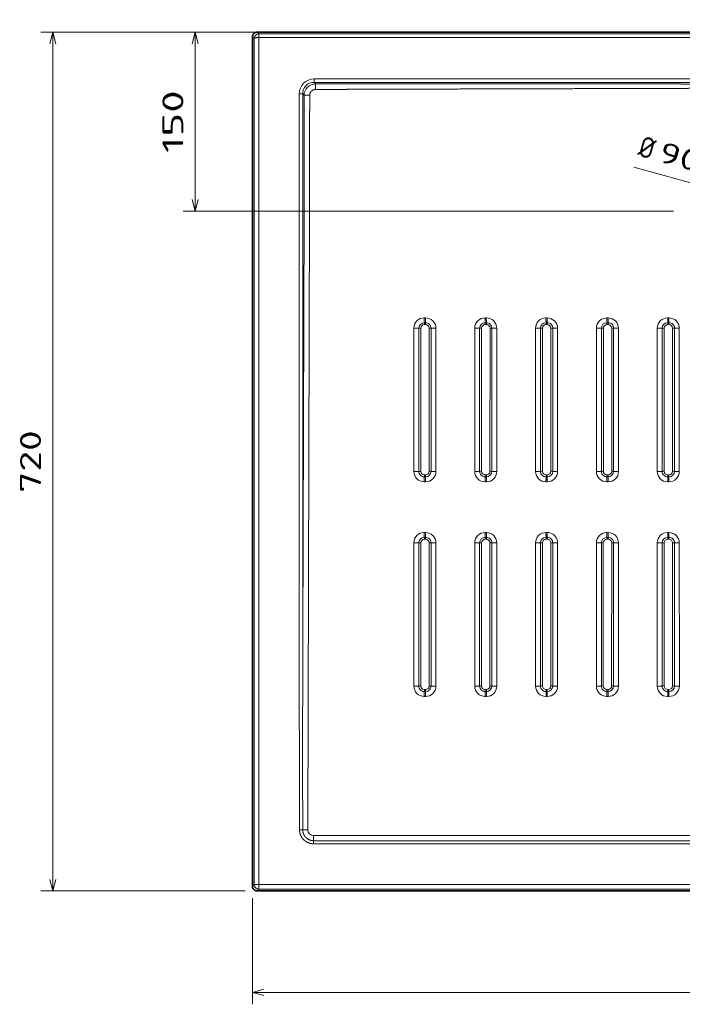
# Model space of a CAD drawing. Extents: x 63 to 282, y 22 to 273.
# Tile 1 of 6: x 63 to 174, y 22 to 188. Entities that reach past the tile are written whole.
import ezdxf
from ezdxf.enums import TextEntityAlignment as Align

# ---------------------------------------------------------------- set-up
doc = ezdxf.new("R2010")
doc.units = 0
doc.layers.get('0').update_dxf_attribs({"lineweight": 13})
doc.styles.get("Standard").update_dxf_attribs({"font": 'isocp.shx'})
doc.dimstyles.get("Standard").update_dxf_attribs({"dimtxt": 2.5, "dimasz": 2.5, "dimexe": 1.25, "dimexo": 0.625, "dimtad": 1, "dimcen": 2.5, "dimadec": 0, "dimazin": 0, "dimtfac": 1, "dimtmove": 0, "dimatfit": 0, "dimfxl": 0, "dimarcsym": 0})

# ---------------------------------------------------------------- blocks, each defined once
blk = doc.blocks.new('*D')
at = {"color": 7, "lineweight": 13}
for p, q in [((101.16, 237.08), (80.52, 237.08)), ((82.52, 216.31), (82.52, 237.08)), ((190.19, 228.08), (80.52, 228.08)), ((100.87, 185.43), (66.63, 185.43)), ((68.63, 41.41), (68.63, 185.43)), ((190.19, 185.43), (90.49, 185.43)), ((92.49, 155.41), (92.49, 185.43)), ((165.99, 162.8), (201.34, 152.97)), ((172.63, 155.41), (90.49, 155.41)), ((100.87, 41.41), (66.63, 41.41)), ((102.07, 24.39), (282.3, 24.39))]:
    blk.add_line(p, q, dxfattribs=at)
at = {"color": 7, "lineweight": 13, "ltscale": 0.445367}
for p, q in [((102.07, 40.2), (102.07, 22.39)), ((282.3, 40.2), (282.3, 22.39))]:
    blk.add_line(p, q, dxfattribs=at)
at = {"color": 7, "lineweight": 13}
for points in [[(83.04, 235.15), (82.52, 237.08), (82, 235.15)], [(82, 230.01), (82.52, 228.08), (83.04, 230.01)], [(69.15, 183.5), (68.63, 185.43), (68.11, 183.5)], [(93.01, 183.5), (92.49, 185.43), (91.98, 183.5)], [(91.98, 157.35), (92.49, 155.41), (93.01, 157.35)], [(185.04, 158.04), (183.04, 158.06), (184.76, 157.05)], [(199.34, 152.99), (201.34, 152.97), (199.62, 153.99)], [(68.11, 43.34), (68.63, 41.41), (69.15, 43.34)], [(104.01, 24.91), (102.07, 24.39), (104.01, 23.87)], [(280.37, 23.87), (282.3, 24.39), (280.37, 24.91)]]:
    blk.add_lwpolyline(points, dxfattribs=at)
for s, rotation, p, p2 in [('45', 90, (80.52, 216.31), (80.52, 223.08)), ('150', 90, (90.49, 165.17), (90.49, 175.68)), ('%%c', 344.4653, (166.52, 164.73), (168.99, 164.04)), ('90', 344.4653, (169.96, 163.77), (176.48, 161.96)), ('720', 90, (66.63, 108.17), (66.63, 118.67))]:
    blk.add_text(s, height=3.5, rotation=rotation, dxfattribs=at).set_placement(p, p2, align=Align.FIT)
blk.add_text('900', height=3.5, dxfattribs=at).set_placement((186.93, 26.39), (197.44, 26.39), align=Align.FIT)
blk = doc.blocks.new('BLOCK2')
at = {"color": 7, "lineweight": 35}
for p, q in [((0, 149.57), (-446.57, 149.57)), ((-450.57, 145.57), (-450.57, -566.57)), ((-446.57, -570.57), (0, -570.57))]:
    blk.add_line(p, q, dxfattribs=at)
at = {"color": 7, "lineweight": 13, "ltscale": 0.051984}
blk.add_line((-446.57, 149.57), (-445.1, 148.1), dxfattribs=at)
at = {"color": 7, "lineweight": 13, "ltscale": 0.050792}
for p, q in [((-450.57, 145.57), (-449.13, 144.14)), ((-449.13, -565.14), (-450.57, -566.57)), ((-445.14, -569.13), (-446.57, -570.57))]:
    blk.add_line(p, q, dxfattribs=at)
at = {"color": 7, "lineweight": 13}
for p, q in [((-449.13, -565.14), (-449.13, 144.14)), ((-445.14, -565.14), (-445.14, 145.1)), ((0, 148.1), (-445.1, 148.1)), ((445.1, 145.1), (-445.1, 145.1)), ((-398.74, 110.3), (0, 110.3)), ((-398.74, 107.4), (0, 107.4)), ((-411.3, -361.17), (-411.3, 97.74)), ((-408.4, -361.17), (-408.4, 97.74)), ((-408.4, -361.17), (-407.29, -0.13)), ((-404.08, -519.29), (-402.64, -0.19)), ((-315.26, -218.76), (-315.27, -98.75)), ((-311.12, -218.72), (-311.11, -98.72)), ((-309.44, -98.71), (-309.46, -218.71)), ((-302.44, -98.71), (-302.46, -218.71)), ((-300.83, -218.72), (-300.83, -98.72)), ((-296.78, -218.76), (-296.79, -98.77)), ((-264.26, -218.76), (-264.27, -98.76)), ((-260.12, -218.72), (-260.11, -98.72)), ((-258.44, -98.7), (-258.46, -218.7)), ((-251.44, -98.7), (-251.46, -218.7)), ((-249.83, -218.72), (-249.83, -98.72)), ((-245.78, -218.77), (-245.79, -98.77)), ((-213.26, -218.76), (-213.27, -98.76)), ((-209.12, -218.71), (-209.11, -98.71)), ((-207.44, -98.69), (-207.46, -218.69)), ((-200.44, -98.69), (-200.46, -218.69)), ((-198.84, -218.71), (-198.83, -98.71)), ((-194.78, -218.77), (-194.79, -98.77)), ((-162.27, -98.76), (-162.26, -217.31)), ((-158.11, -98.71), (-158.12, -217.25)), ((-156.44, -98.69), (-156.46, -217.23)), ((-149.44, -98.68), (-149.46, -202.86)), ((-147.83, -98.71), (-147.83, -202.88)), ((-143.79, -98.78), (-143.78, -202.95)), ((-111.27, -150.69), (-111.27, -98.77)), ((-107.11, -150.62), (-107.11, -98.7)), ((-105.44, -98.68), (-105.45, -150.6)), ((-98.44, -98.68), (-98.45, -136.23)), ((-96.83, -136.25), (-96.83, -98.71)), ((-92.78, -136.33), (-92.79, -98.78)), ((-98.45, -136.23), (-98.46, -218.68)), ((-96.84, -218.71), (-96.83, -136.25)), ((-92.78, -218.78), (-92.78, -136.33)), ((-111.26, -218.77), (-111.27, -150.69)), ((-107.12, -218.7), (-107.11, -150.62)), ((-105.45, -150.6), (-105.46, -218.68)), ((-315.25, -398.76), (-315.26, -278.76)), ((-311.13, -398.72), (-311.12, -278.72)), ((-309.46, -278.71), (-309.48, -398.71)), ((-302.47, -278.71), (-302.48, -398.71)), ((-300.85, -398.72), (-300.84, -278.72)), ((-296.76, -398.76), (-296.77, -278.76)), ((-264.26, -350.57), (-264.26, -278.76)), ((-260.13, -350.53), (-260.12, -278.72)), ((-258.47, -278.7), (-258.48, -350.51)), ((-251.47, -278.7), (-251.47, -336.13)), ((-249.84, -336.15), (-249.84, -278.72)), ((-245.77, -336.2), (-245.77, -278.77)), ((-200.47, -278.69), (-200.48, -398.69)), ((-198.85, -398.71), (-198.84, -278.71)), ((-194.76, -398.77), (-194.77, -278.77)), ((-162.25, -398.77), (-162.26, -278.77)), ((-158.13, -398.71), (-158.12, -278.71)), ((-156.47, -278.69), (-156.48, -398.69)), ((-149.47, -278.68), (-149.48, -398.68)), ((-147.85, -398.71), (-147.84, -278.71)), ((-143.76, -398.77), (-143.77, -278.78)), ((-111.25, -398.77), (-111.26, -278.77)), ((-107.13, -398.71), (-107.12, -278.71)), ((-105.47, -278.68), (-105.48, -398.68)), ((-98.47, -278.68), (-98.48, -398.68)), ((-96.85, -398.71), (-96.84, -278.71)), ((-92.76, -398.78), (-92.77, -278.78)), ((-213.25, -398.76), (-213.26, -283.94)), ((-209.13, -398.71), (-209.12, -283.89)), ((-207.47, -283.87), (-207.48, -398.69)), ((-251.47, -336.13), (-251.48, -398.7)), ((-249.85, -398.72), (-249.84, -336.15)), ((-245.76, -398.77), (-245.77, -336.2)), ((-264.25, -398.76), (-264.26, -350.57)), ((-260.13, -398.72), (-260.13, -350.53)), ((-258.48, -350.51), (-258.48, -398.7)), ((-445.14, -565.14), (445.14, -565.14)), ((-445.14, -569.13), (0, -569.13))]:
    blk.add_line(p, q, dxfattribs=at)
at = {"color": 7, "lineweight": 13, "ltscale": 0.003365}
blk.add_line((-445.1, 148.1), (-445.24, 148.1), dxfattribs=at)
at = {"color": 7, "lineweight": 13, "ltscale": 0.074951}
blk.add_line((-445.24, 148.1), (-445.14, 145.1), dxfattribs=at)
at = {"color": 7, "lineweight": 13, "ltscale": 0.000842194}
blk.add_line((-445.1, 145.1), (-445.14, 145.1), dxfattribs=at)
at = {"color": 7, "lineweight": 13, "ltscale": 0.074954}
blk.add_line((-445.1, 145.1), (-445.1, 148.1), dxfattribs=at)
at = {"color": 7, "lineweight": 13, "ltscale": 0.072444}
for p, q in [((-398.74, 107.4), (-398.74, 110.3)), ((-408.4, 97.74), (-411.3, 97.74))]:
    blk.add_line(p, q, dxfattribs=at)
at = {"color": 7, "lineweight": 13, "ltscale": 0.038368}
blk.add_line((-398.74, 107.4), (-397.66, 106.32), dxfattribs=at)
at = {"color": 7, "lineweight": 13, "ltscale": 0.03837}
blk.add_line((-408.4, 97.74), (-407.32, 96.66), dxfattribs=at)
at = {"color": 7, "lineweight": 13, "ltscale": 0.025}
for p, q in [((-306.53, -90.02), (-305.53, -90.02)), ((-255.54, -90.02), (-254.54, -90.02)), ((-204.54, -90.02), (-203.54, -90.02)), ((-152.54, -90.03), (-153.54, -90.03)), ((-102.54, -90.03), (-101.54, -90.03)), ((-306.47, -94.08), (-305.47, -94.08)), ((-305.44, -95.71), (-306.44, -95.71)), ((-255.47, -94.08), (-254.47, -94.08)), ((-254.44, -95.7), (-255.44, -95.7)), ((-204.47, -94.07), (-203.47, -94.07)), ((-203.44, -95.69), (-204.44, -95.69)), ((-152.47, -94.07), (-153.47, -94.07)), ((-152.44, -95.69), (-153.44, -95.69)), ((-102.47, -94.07), (-101.47, -94.07)), ((-101.44, -95.68), (-102.44, -95.68)), ((-306.46, -221.71), (-305.46, -221.71)), ((-255.46, -221.7), (-254.46, -221.7)), ((-204.46, -221.69), (-203.46, -221.69)), ((-153.46, -221.69), (-152.46, -221.69)), ((-102.46, -221.68), (-101.46, -221.68)), ((-305.52, -227.5), (-306.52, -227.5)), ((-305.48, -223.36), (-306.48, -223.36)), ((-254.52, -227.51), (-255.52, -227.51)), ((-254.48, -223.36), (-255.48, -223.36)), ((-203.52, -227.51), (-204.52, -227.51)), ((-203.48, -223.35), (-204.48, -223.35)), ((-153.52, -227.51), (-152.52, -227.51)), ((-153.48, -223.35), (-152.48, -223.35)), ((-101.51, -227.52), (-102.51, -227.52)), ((-101.48, -223.35), (-102.48, -223.35)), ((-306.52, -270.02), (-305.52, -270.02)), ((-255.52, -270.02), (-254.52, -270.02)), ((-204.52, -270.02), (-203.52, -270.02)), ((-153.52, -270.03), (-152.52, -270.03)), ((-102.52, -270.03), (-101.52, -270.03)), ((-306.48, -274.08), (-305.48, -274.08)), ((-255.48, -274.08), (-254.48, -274.08)), ((-254.47, -275.7), (-255.47, -275.7)), ((-204.48, -274.07), (-203.48, -274.07)), ((-203.47, -275.69), (-204.47, -275.69)), ((-153.48, -274.07), (-152.48, -274.07)), ((-152.47, -275.69), (-153.47, -275.69)), ((-102.48, -274.07), (-101.48, -274.07)), ((-101.47, -275.68), (-102.47, -275.68)), ((-306.49, -403.36), (-305.49, -403.36)), ((-255.49, -403.36), (-254.49, -403.36)), ((-204.49, -403.35), (-203.49, -403.35)), ((-203.48, -401.69), (-204.48, -401.69)), ((-153.49, -403.35), (-152.49, -403.35)), ((-152.48, -401.69), (-153.48, -401.69)), ((-102.49, -403.35), (-101.49, -403.35)), ((-101.48, -401.68), (-102.48, -401.68)), ((-306.51, -407.5), (-305.51, -407.5)), ((-255.51, -407.51), (-254.51, -407.51)), ((-204.5, -407.51), (-203.5, -407.51)), ((-153.5, -407.51), (-152.5, -407.51)), ((-102.5, -407.52), (-101.5, -407.52))]:
    blk.add_line(p, q, dxfattribs=at)
at = {"color": 7, "lineweight": 13, "ltscale": 0.395663}
blk.add_line((-149.46, -202.86), (-149.46, -218.68), dxfattribs=at)
at = {"color": 7, "lineweight": 13, "ltscale": 0.395662}
blk.add_line((-147.83, -202.88), (-147.84, -218.71), dxfattribs=at)
at = {"color": 7, "lineweight": 13, "ltscale": 0.395659}
blk.add_line((-143.78, -202.95), (-143.78, -218.78), dxfattribs=at)
at = {"color": 7, "lineweight": 13, "ltscale": 0.03639}
for p, q in [((-162.26, -217.31), (-162.26, -218.76)), ((-158.12, -217.25), (-158.12, -218.71)), ((-156.46, -217.23), (-156.46, -218.69))]:
    blk.add_line(p, q, dxfattribs=at)
at = {"color": 7, "lineweight": 13, "ltscale": 0.024999}
for p, q in [((-305.46, -275.71), (-306.46, -275.71)), ((-305.48, -401.71), (-306.48, -401.71)), ((-254.48, -401.7), (-255.48, -401.7))]:
    blk.add_line(p, q, dxfattribs=at)
at = {"color": 7, "lineweight": 13, "ltscale": 0.129378}
blk.add_line((-213.26, -283.94), (-213.26, -278.76), dxfattribs=at)
at = {"color": 7, "lineweight": 13, "ltscale": 0.129377}
for p, q in [((-209.12, -283.89), (-209.12, -278.71)), ((-207.47, -278.69), (-207.47, -283.87))]:
    blk.add_line(p, q, dxfattribs=at)
at = {"color": 7, "lineweight": 13, "ltscale": 0.065541}
blk.add_line((-411.05, -519.26), (-408.43, -519.25), dxfattribs=at)
at = {"color": 7, "lineweight": 13, "ltscale": 0.065326}
blk.add_line((-399.25, -531.04), (-399.25, -528.43), dxfattribs=at)
at = {"color": 7, "lineweight": 13, "ltscale": 0.099939}
for p, q in [((-449.13, -565.14), (-445.14, -565.14)), ((-445.14, -565.14), (-445.14, -569.13))]:
    blk.add_line(p, q, dxfattribs=at)
at = {"color": 7, "lineweight": 35}
for centre, start, end in [((-446.57, 145.57), 89.98423, 180.01576), ((-446.57, -566.57), 179.98424, 270.01577)]:
    blk.add_arc(centre, 4, start, end, dxfattribs=at)
at = {"color": 7, "lineweight": 13}
for centre, radius, start, end in [((-397.35, 96.35), 9.98, 91.79939, 178.20115), ((185.88, 101.87), 583.56, 179.56328, 180.03317), ((-402.87, -484.53), 581.21, 89.96636, 90.43816), ((-306.54, -98.75), 8.74, 89.99416, 180.018), ((-305.54, -98.77), 8.75, 0.0075, 89.98048), ((-255.54, -98.75), 8.73, 89.99143, 180.01776), ((-254.54, -98.77), 8.75, 0.01025, 89.98114), ((-204.54, -98.76), 8.73, 89.98865, 180.01672), ((-203.54, -98.78), 8.75, 0.01321, 89.98143), ((-153.54, -98.76), 8.73, 89.98583, 180.01587), ((-152.54, -98.78), 8.75, 0.0163, 89.9827), ((-102.54, -98.76), 8.73, 89.9826, 180.01452), ((-101.54, -98.78), 8.75, 0.0197, 89.98402), ((-314.71, 101.58), 200.33, 269.83993, 271.03117), ((-306.47, -98.72), 4.64, 90.01209, 179.9949), ((-309.64, -177.1), 78.39, 89.85281, 91.07052), ((-306.44, -98.71), 3, 90.01135, 179.9889), ((-349.22, -95.55), 42.78, 359.79098, 1.9692), ((-305.47, -98.72), 4.64, 359.98844, 90.00462), ((-348.22, -95.55), 42.78, 359.791, 1.9691), ((-305.44, -98.71), 3, 359.98842, 90.01113), ((-302.29, -168.17), 69.46, 88.78806, 90.1205), ((-255.47, -98.72), 4.64, 90.01103, 179.99451), ((-258.64, -164.12), 65.42, 89.82381, 91.28285), ((-255.44, -98.7), 3, 90.01158, 179.98884), ((-298.22, -95.55), 42.78, 359.79501, 1.96896), ((-254.47, -98.72), 4.64, 359.98988, 90.00504), ((-297.22, -95.55), 42.78, 359.79511, 1.96901), ((-254.44, -98.7), 3, 359.9884, 90.01129), ((-251.3, -156.92), 58.22, 88.55399, 90.14388), ((-204.47, -98.71), 4.64, 90.00982, 179.99335), ((-207.64, -154.63), 55.94, 89.79413, 91.50032), ((-204.44, -98.69), 3, 90.01177, 179.98822), ((-247.16, -95.54), 42.72, 359.79877, 1.97153), ((-203.47, -98.71), 4.64, 359.99112, 90.00572), ((-246.16, -95.54), 42.72, 359.7987, 1.97148), ((-203.44, -98.69), 3, 359.98814, 90.01148), ((-200.3, -148.65), 49.95, 88.31451, 90.16779), ((-153.47, -98.71), 4.64, 90.00828, 179.99279), ((-156.64, -147.45), 48.77, 89.76398, 91.72114), ((-153.44, -98.69), 3, 90.01184, 179.98825), ((-196, -95.54), 42.56, 359.80208, 1.97864), ((-152.47, -98.71), 4.64, 359.99273, 90.0066), ((-195, -95.54), 42.55, 359.80201, 1.9787), ((-152.44, -98.68), 3, 359.98809, 90.01176), ((-149.3, -142.35), 43.66, 88.07143, 90.192), ((-102.47, -98.71), 4.64, 90.00642, 179.99195), ((-105.64, -141.88), 43.21, 89.73361, 91.94285), ((-102.44, -98.68), 3, 90.01166, 179.98819), ((-144.69, -95.53), 42.25, 359.8052, 1.993), ((-101.47, -98.71), 4.64, 359.99495, 90.00725), ((-143.69, -95.53), 42.25, 359.80525, 1.99331), ((-101.44, -98.68), 3, 359.98848, 90.01172), ((-98.3, -137.44), 38.76, 87.8274, 90.2162), ((-314.73, -21.22), 197.53, 269.84404, 271.04745), ((-306.52, -218.75), 8.75, 180.0092, 269.98872), ((-309.65, -296), 77.29, 89.85684, 91.08703), ((-306.48, -218.72), 4.64, 179.98932, 270.00812), ((-306.46, -218.71), 3, 179.98843, 270.01048), ((-369.63, -221.9), 63.17, 358.6693, 0.17168), ((-305.52, -218.77), 8.74, 269.98959, 0.01186), ((-305.48, -218.72), 4.64, 270.01021, 359.99192), ((-368.66, -221.9), 63.2, 358.66996, 0.17164), ((-305.46, -218.71), 3, 270.01175, 359.98926), ((-302.3, -288.98), 70.28, 88.80173, 90.12463), ((-255.51, -218.76), 8.75, 180.01195, 269.98952), ((-258.65, -283.22), 64.52, 89.82888, 91.30232), ((-255.48, -218.72), 4.64, 179.99008, 270.00919), ((-255.46, -218.7), 3, 179.98804, 270.01099), ((-320.18, -221.89), 64.72, 358.7018, 0.17063), ((-254.51, -218.77), 8.74, 269.98717, 0.01075), ((-254.48, -218.72), 4.64, 270.00923, 359.99082), ((-319.21, -221.89), 64.75, 358.70239, 0.17062), ((-254.46, -218.7), 3, 270.01189, 359.98878), ((-251.3, -277.66), 58.96, 88.57135, 90.1486), ((-204.51, -218.76), 8.75, 180.01384, 269.99074), ((-207.65, -273.87), 55.18, 89.80028, 91.52283), ((-204.48, -218.71), 4.64, 179.99133, 270.01032), ((-204.46, -218.69), 3, 179.98806, 270.01139), ((-270.51, -221.89), 66.05, 358.72861, 0.17035), ((-203.51, -218.77), 8.74, 269.98531, 0.01172), ((-203.48, -218.71), 4.64, 270.00807, 359.98955), ((-269.54, -221.89), 66.08, 358.72903, 0.17033), ((-203.46, -218.69), 3, 270.01197, 359.98827), ((-200.31, -269.31), 50.62, 88.33589, 90.17331), ((-153.51, -218.76), 8.75, 180.01631, 269.99175), ((-156.65, -266.8), 48.11, 89.77117, 91.74664), ((-153.48, -218.71), 4.64, 179.99276, 270.01142), ((-153.46, -218.69), 3, 179.98814, 270.01166), ((-220.39, -221.89), 66.93, 358.74596, 0.17125), ((-152.51, -218.78), 8.74, 269.9824, 0.00842), ((-152.48, -218.71), 4.64, 270.00631, 359.98902), ((-219.4, -221.89), 66.95, 358.7462, 0.1713), ((-152.46, -218.68), 3, 270.01159, 359.98856), ((-149.31, -262.95), 44.27, 88.09721, 90.19868), ((-102.51, -218.77), 8.75, 180.0189, 269.99212), ((-105.65, -261.32), 42.64, 89.74183, 91.97104), ((-102.48, -218.71), 4.64, 179.99432, 270.0125), ((-102.46, -218.68), 3, 179.98821, 270.01181), ((-169.68, -221.88), 67.22, 358.75178, 0.17342), ((-101.51, -218.78), 8.73, 269.97996, 0.00652), ((-101.48, -218.71), 4.64, 270.00477, 359.98771), ((-168.68, -221.88), 67.22, 358.75211, 0.17382), ((-101.46, -218.68), 3, 270.01159, 359.98816), ((-98.31, -257.98), 39.31, 87.85689, 90.22365), ((-306.52, -278.75), 8.74, 89.98889, 180.00955), ((-305.52, -278.77), 8.75, 0.01225, 89.98935), ((-255.52, -278.76), 8.74, 89.98666, 180.00879), ((-254.52, -278.77), 8.75, 0.01488, 89.98965), ((-204.52, -278.76), 8.74, 89.98468, 180.00807), ((-203.52, -278.77), 8.75, 71.46473, 89.99407), ((-203.52, -278.77), 8.75, 0.01582, 71.46912), ((-153.52, -278.76), 8.74, 89.98167, 180.00671), ((-152.52, -278.78), 8.75, 0.01965, 89.99217), ((-102.52, -278.77), 8.74, 89.97921, 180.00541), ((-101.52, -278.78), 8.75, 0.02205, 89.99311), ((-314.73, -82.62), 196.13, 269.84607, 271.05567), ((-306.48, -278.72), 4.64, 90.00987, 179.99105), ((-309.65, -355.44), 76.74, 89.85882, 91.09539), ((-306.46, -278.71), 3, 90.01177, 179.98939), ((-378.34, -275.55), 71.87, 359.87556, 1.17171), ((-305.48, -278.72), 4.64, 359.99075, 90.00842), ((-377.37, -275.55), 71.91, 359.87565, 1.17113), ((-305.46, -278.71), 3, 359.98825, 90.01037), ((-302.31, -349.39), 70.68, 88.8085, 90.12673), ((-255.48, -278.72), 4.64, 90.00901, 179.98998), ((-258.65, -342.77), 64.07, 89.83137, 91.31217), ((-255.46, -278.7), 3, 90.01201, 179.9889), ((-329, -275.55), 73.53, 359.88069, 1.1452), ((-254.48, -278.72), 4.64, 359.99137, 90.00955), ((-328.03, -275.55), 73.56, 359.88055, 1.1445), ((-254.47, -278.7), 3, 359.98772, 90.0109), ((-251.31, -338.02), 59.32, 88.58035, 90.15139), ((-204.48, -278.71), 4.64, 90.00756, 179.9893), ((-207.65, -333.49), 54.8, 89.8033, 91.53423), ((-204.47, -278.69), 3, 90.01185, 179.98887), ((-279.24, -275.54), 74.78, 359.88499, 1.12601), ((-203.48, -278.71), 4.64, 359.99218, 90.01998), ((-278.26, -275.54), 74.8, 359.88498, 1.12566), ((-203.47, -278.69), 3, 359.98793, 90.01795), ((-200.31, -329.64), 50.95, 88.34697, 90.1766), ((-153.48, -278.71), 4.64, 90.00612, 179.98793), ((-156.66, -326.47), 47.79, 89.77472, 91.75953), ((-153.47, -278.69), 3, 90.01171, 179.98828), ((-228.68, -275.54), 75.22, 359.88795, 1.11929), ((-152.48, -278.71), 4.64, 359.9945, 90.01167), ((-227.68, -275.54), 75.21, 359.88787, 1.11918), ((-152.47, -278.68), 3, 359.98818, 90.01153), ((-149.31, -323.25), 44.57, 88.10993, 90.20208), ((-102.48, -278.71), 4.64, 90.00456, 179.98683), ((-105.66, -321.03), 42.36, 89.74585, 91.98531), ((-102.47, -278.68), 3, 90.01162, 179.98807), ((-177.05, -275.53), 74.58, 359.88956, 1.12888), ((-101.48, -278.71), 4.64, 359.99636, 90.01268), ((-176.03, -275.53), 74.56, 359.88929, 1.12892), ((-101.47, -278.68), 3, 359.98845, 90.01172), ((-98.31, -318.25), 39.58, 87.87149, 90.22745), ((47509.71, -365.19), 47921.01, 179.995201, 180.18421), ((76271.72, -453.76), 76680.18, 179.9308194, 180.0489338), ((-306.51, -398.75), 8.75, 180.01277, 269.99485), ((-309.66, -474.34), 75.63, 89.86275, 91.11226), ((-306.49, -398.72), 4.64, 179.99019, 270.01094), ((-306.48, -398.71), 3, 179.98781, 270.01023), ((72, -406.93), 378.5, 179.46062, 180.08743), ((-451.65, -401.9), 145.17, 359.42105, 0.07475), ((-305.5, -398.76), 8.74, 269.98694, 0.00546), ((73.69, -406.93), 379.2, 179.46165, 180.08733), ((-305.49, -398.72), 4.64, 270.00934, 359.98922), ((-450.91, -401.9), 145.43, 359.42206, 0.07464), ((-305.48, -398.71), 3, 270.01202, 359.98993), ((-302.32, -470.19), 71.48, 88.82188, 90.13103), ((-255.5, -398.76), 8.75, 180.0138, 269.99605), ((-258.66, -461.86), 63.16, 89.8363, 91.33208), ((-255.49, -398.72), 4.64, 179.99071, 270.01225), ((-255.48, -398.7), 3, 179.9875, 270.01076), ((159.26, -406.91), 414.77, 179.50987, 180.08286), ((-413.81, -401.89), 158.33, 359.46939, 0.06981), ((-254.5, -398.77), 8.74, 269.98542, 0.00401), ((160.97, -406.91), 415.47, 179.51083, 180.08287), ((-254.49, -398.72), 4.64, 270.00856, 359.98793), ((-413.07, -401.89), 158.59, 359.47024, 0.0697), ((-254.48, -398.7), 3, 270.01213, 359.98942), ((-251.32, -458.75), 60.05, 88.59748, 90.15647), ((-204.5, -398.76), 8.75, 180.01555, 269.9975), ((-207.66, -452.73), 54.03, 89.80926, 91.55724), ((-204.49, -398.71), 4.64, 179.99187, 270.01354), ((-204.48, -398.69), 3, 179.98771, 270.01115), ((243.75, -406.89), 448.25, 179.54832, 180.07944), ((-374.87, -401.89), 170.39, 359.50717, 0.06607), ((-203.5, -398.77), 8.74, 269.98408, 0.00283), ((245.3, -406.88), 448.8, 179.54931, 180.07979), ((-203.49, -398.71), 4.64, 270.00754, 359.98658), ((-374.07, -401.89), 170.59, 359.50775, 0.06601), ((-203.48, -398.69), 3, 270.0121, 359.98898), ((-200.32, -450.3), 51.61, 88.36816, 90.18268), ((-153.5, -398.76), 8.75, 180.01793, 269.9988), ((-156.66, -445.82), 47.13, 89.7817, 91.78556), ((-153.49, -398.71), 4.64, 179.99337, 270.01492), ((-153.49, -398.69), 3, 179.98808, 270.01161), ((315.21, -406.87), 468.72, 179.56925, 180.07807), ((-331.23, -401.89), 177.75, 359.52783, 0.06453), ((-152.5, -398.77), 8.74, 269.98211, 0.00142), ((316.41, -406.87), 468.91, 179.56984, 180.07847), ((-152.49, -398.71), 4.64, 270.00616, 359.98504), ((-330.31, -401.89), 177.82, 359.52804, 0.06452), ((-152.49, -398.68), 3, 270.01183, 359.98844), ((-149.32, -443.85), 45.16, 88.13502, 90.20904), ((-102.5, -398.77), 8.75, 180.01994, 270.00051), ((-105.66, -440.46), 41.78, 89.75379, 92.01408), ((-102.49, -398.71), 4.64, 179.99502, 270.01642), ((-102.49, -398.68), 3, 179.98849, 270.01203), ((366.04, -406.87), 468.54, 179.5694, 180.0793), ((-280.26, -401.88), 177.78, 359.52818, 0.06573), ((-101.5, -398.78), 8.74, 269.98013, 359.99963), ((366.81, -406.86), 468.32, 179.56957, 180.07973), ((-101.49, -398.7), 4.64, 270.00441, 359.98367), ((-279.19, -401.88), 177.7, 359.52799, 0.06578), ((-101.49, -398.68), 3, 270.01139, 359.98811), ((-98.32, -438.79), 40.12, 87.90023, 90.2352), ((578.75, -523.85), 978, 180.01636, 180.26804)]:
    blk.add_arc(centre, radius, start, end, dxfattribs=at)
for centre, major_axis, ratio, start_param, end_param in [((-445.14, 144.14), (3.65, 1.65), 0.987224, 1.176912, 2.712801), ((-397.84, 96.84), (9.83, -9.83), 0.935107, 2.389723, 3.893472), ((-397.84, 96.84), (7.85, -7.85), 0.901169, 2.389708, 3.893471), ((-92.64, -98.62), (5, 0), 0.032641, 3.720664, 4.683212), ((-92.67, -218.62), (5, 0), 0.032651, 3.729155, 4.691699), ((-92.69, -278.62), (5, 0), 0.032656, 3.733397, 4.695938), ((-92.72, -398.61), (5, 0), 0.032666, 3.741869, 4.704406), ((-398.9, -518.94), (-3.74, -3.85), 0.932149, 5.515941, 7.019824), ((-445.14, -565.14), (-2.83, 2.83), 0.998783, 0.786007, 2.355586)]:
    blk.add_ellipse(centre, major_axis=major_axis, ratio=ratio, start_param=start_param, end_param=end_param, dxfattribs=at)
for points, knots in [([(-449.13, 144.14), (-449.12, 144.25), (-449.04, 144.36), (-448.9, 144.46), (-448.41, 144.7), (-447.65, 144.89), (-447.13, 144.98), (-446.41, 145.05), (-445.66, 145.09), (-445.49, 145.1), (-445.31, 145.1), (-445.14, 145.1)], [0, 0, 0, 0, 0, 0, 3.341278, 3.341278, 3.341278, 8.375111, 8.375111, 8.375111, 9.887452, 9.887452, 9.887452, 9.887452, 9.887452, 9.887452]), ([(-397.68, 101.53), (-398.6, 101.53), (-399.52, 101.32), (-400.37, 100.89), (-401.56, 99.87), (-402.25, 98.5), (-402.44, 97.9), (-402.53, 97.29), (-402.53, 96.68)], [0, 0, 0, 0, 0, 0, 11.153807, 11.153807, 11.153807, 18.556543, 18.556543, 18.556543, 18.556543, 18.556543, 18.556543]), ([(0, 102.76), (-2.79, 102.78), (-5.57, 102.79), (-8.36, 102.79), (-12.1, 102.79), (-15.84, 102.79), (-16.66, 102.79), (-18.97, 102.78), (-21.28, 102.78), (-22.63, 102.78), (-25.34, 102.77), (-28.05, 102.76), (-29.4, 102.75), (-37.3, 102.72), (-45.19, 102.68), (-52.4, 102.63), (-60.3, 102.59), (-68.2, 102.55), (-69.34, 102.54), (-79.12, 102.49), (-88.95, 102.45), (-97.63, 102.42), (-108.36, 102.39), (-119.03, 102.36), (-120.57, 102.35), (-127.98, 102.33), (-135.43, 102.31), (-140.72, 102.3), (-151.25, 102.27), (-161.76, 102.24), (-167, 102.22), (-172.98, 102.21), (-178.96, 102.19), (-179.79, 102.19), (-201.66, 102.13), (-223.52, 102.06), (-244.52, 102), (-266.72, 101.94), (-288.93, 101.87), (-290.86, 101.87), (-301.62, 101.84), (-312.42, 101.81), (-322.18, 101.78), (-332.64, 101.75), (-343.06, 101.71), (-343.89, 101.71), (-345.54, 101.71), (-347.2, 101.7), (-348.02, 101.7), (-352.16, 101.69), (-356.29, 101.67), (-359.59, 101.66), (-365.04, 101.65), (-370.51, 101.63), (-373.26, 101.62), (-376.56, 101.61), (-379.86, 101.6), (-381, 101.59), (-382.7, 101.59), (-384.41, 101.58), (-384.98, 101.58), (-386.12, 101.58), (-387.26, 101.57), (-387.83, 101.57), (-390.11, 101.56), (-392.42, 101.55), (-394.21, 101.55), (-395.95, 101.54), (-397.68, 101.53)], [0, 0, 0, 0, 0, 0, 24.109695, 24.109695, 24.109695, 32.377977, 32.377977, 32.377977, 44.115895, 44.115895, 44.115895, 55.853813, 55.853813, 55.853813, 112.450703, 112.450703, 112.450703, 124.263469, 124.263469, 124.263469, 197.103148, 197.103148, 197.103148, 216.577681, 216.577681, 216.577681, 261.329751, 261.329751, 261.329751, 305.987181, 305.987181, 305.987181, 313.136833, 313.136833, 313.136833, 495.36054, 495.36054, 495.36054, 505.45895, 505.45895, 505.45895, 588.507401, 588.507401, 588.507401, 595.674303, 595.674303, 595.674303, 602.841205, 602.841205, 602.841205, 631.508805, 631.508805, 631.508805, 650.225676, 650.225676, 650.225676, 660.088579, 660.088579, 660.088579, 665.020031, 665.020031, 665.020031, 669.951483, 669.951483, 669.951483, 684.781239, 684.781239, 684.781239, 684.781239, 684.781239, 684.781239]), ([(0, 106.04), (-2.97, 106.03), (-5.94, 106.03), (-8.9, 106.03), (-12.86, 106.03), (-16.82, 106.03), (-17.81, 106.03), (-20.78, 106.03), (-23.74, 106.03), (-25.71, 106.03), (-29.67, 106.04), (-33.63, 106.04), (-35.61, 106.04), (-42.87, 106.05), (-50.13, 106.06), (-55.41, 106.06), (-62.48, 106.07), (-69.56, 106.08), (-71.18, 106.08), (-81.38, 106.09), (-91.64, 106.1), (-100.32, 106.11), (-110.92, 106.11), (-121.47, 106.12), (-123.91, 106.12), (-131.22, 106.13), (-138.59, 106.13), (-143.86, 106.14), (-153.47, 106.14), (-163.02, 106.15), (-167.34, 106.15), (-172.9, 106.15), (-178.45, 106.16), (-180.72, 106.16), (-202.77, 106.17), (-224.81, 106.19), (-245.53, 106.2), (-268.1, 106.22), (-290.67, 106.23), (-292.25, 106.24), (-302.83, 106.24), (-313.47, 106.25), (-322.55, 106.26), (-332.57, 106.26), (-342.56, 106.27), (-343.38, 106.27), (-345.72, 106.27), (-348.06, 106.28), (-349.2, 106.28), (-352.79, 106.28), (-356.38, 106.28), (-358.83, 106.28), (-363.89, 106.29), (-368.95, 106.29), (-370.84, 106.29), (-375.6, 106.3), (-380.35, 106.3), (-382.5, 106.3), (-385.21, 106.31), (-387.91, 106.31), (-388.38, 106.31), (-390.55, 106.31), (-392.75, 106.31), (-394.39, 106.32), (-396.03, 106.32), (-397.66, 106.32)], [0, 0, 0, 0, 0, 0, 25.71279, 25.71279, 25.71279, 34.28372, 34.28372, 34.28372, 51.425581, 51.425581, 51.425581, 68.567442, 68.567442, 68.567442, 114.289982, 114.289982, 114.289982, 129.830935, 129.830935, 129.830935, 202.454401, 202.454401, 202.454401, 221.199595, 221.199595, 221.199595, 265.671555, 265.671555, 265.671555, 302.657024, 302.657024, 302.657024, 313.739868, 313.739868, 313.739868, 493.576349, 493.576349, 493.576349, 509.222615, 509.222615, 509.222615, 585.18961, 585.18961, 585.18961, 595.673854, 595.673854, 595.673854, 605.476839, 605.476839, 605.476839, 626.811195, 626.811195, 626.811195, 649.380916, 649.380916, 649.380916, 667.993295, 667.993295, 667.993295, 672.806631, 672.806631, 672.806631, 686.765989, 686.765989, 686.765989, 686.765989, 686.765989, 686.765989]), ([(-407.32, 96.66), (-407.32, 93.78), (-407.31, 90.91), (-407.31, 88.03), (-407.31, 84.67), (-407.3, 81.32), (-407.3, 80.84), (-407.3, 79.88), (-407.3, 78.92), (-407.3, 78.44), (-407.3, 75.07), (-407.3, 71.66), (-407.29, 68.6), (-407.29, 64.64), (-407.29, 60.73), (-407.29, 59.76), (-407.29, 58.3), (-407.29, 56.84), (-407.29, 56.36), (-407.28, 54.44), (-407.28, 52.51), (-407.28, 51.07), (-407.28, 48.88), (-407.28, 46.68), (-407.28, 44.89), (-407.28, 43.5), (-407.28, 42.11), (-407.28, 41.47), (-407.28, 40.63), (-407.28, 39.78), (-407.28, 39.55), (-407.28, 38.77), (-407.28, 37.99), (-407.28, 37.39), (-407.28, 36.36), (-407.28, 35.32), (-407.28, 34.88), (-407.28, 34.12), (-407.27, 33.38), (-407.27, 33.06), (-407.27, 32.43), (-407.27, 31.81), (-407.27, 31.5), (-407.27, 29.72), (-407.27, 27.93), (-407.27, 26.44), (-407.27, 23.38), (-407.27, 20.33), (-407.27, 18.78), (-407.27, 16.54), (-407.27, 14.32), (-407.27, 12.83), (-407.27, 11.99), (-407.27, 11.16), (-407.27, 11.01), (-407.27, 10.44), (-407.27, 9.88), (-407.28, 9.48), (-407.28, 8.82), (-407.28, 8.14), (-407.28, 7.86), (-407.28, 7.46), (-407.28, 7.06), (-407.28, 6.94), (-407.28, 5.45), (-407.28, 3.96), (-407.28, 2.6), (-407.29, 1.23), (-407.29, -0.13)], [0, 0, 0, 0, 0, 0, 24.891723, 24.891723, 24.891723, 29.04037, 29.04037, 29.04037, 33.189017, 33.189017, 33.189017, 58.12937, 58.12937, 58.12937, 66.501879, 66.501879, 66.501879, 70.688134, 70.688134, 70.688134, 83.169729, 83.169729, 83.169729, 89.660448, 89.660448, 89.660448, 95.192005, 95.192005, 95.192005, 97.003141, 97.003141, 97.003141, 101.922374, 101.922374, 101.922374, 105.465111, 105.465111, 105.465111, 108.122285, 108.122285, 108.122285, 110.779459, 110.779459, 110.779459, 123.570479, 123.570479, 123.570479, 136.852762, 136.852762, 136.852762, 142.849506, 142.849506, 142.849506, 144.078924, 144.078924, 144.078924, 147.783613, 147.783613, 147.783613, 150.247136, 150.247136, 150.247136, 151.30435, 151.30435, 151.30435, 163.138866, 163.138866, 163.138866, 163.138866, 163.138866, 163.138866]), ([(-402.53, 96.68), (-402.54, 93.8), (-402.55, 90.92), (-402.57, 88.05), (-402.58, 84.69), (-402.59, 81.33), (-402.59, 80.86), (-402.59, 79.9), (-402.6, 78.94), (-402.6, 78.46), (-402.61, 75.08), (-402.62, 71.67), (-402.63, 68.61), (-402.64, 64.65), (-402.65, 60.75), (-402.65, 59.77), (-402.65, 58.31), (-402.66, 56.86), (-402.66, 56.37), (-402.66, 54.45), (-402.67, 52.52), (-402.67, 51.08), (-402.68, 48.77), (-402.68, 46.46), (-402.68, 45.13), (-402.69, 43.63), (-402.69, 42.12), (-402.69, 41.48), (-402.69, 40.63), (-402.69, 39.78), (-402.69, 39.56), (-402.69, 38.78), (-402.69, 37.99), (-402.69, 37.4), (-402.7, 36.37), (-402.7, 35.33), (-402.7, 34.89), (-402.7, 34.13), (-402.7, 33.38), (-402.7, 33.06), (-402.7, 32.43), (-402.7, 31.82), (-402.7, 31.51), (-402.7, 28.21), (-402.7, 24.9), (-402.71, 21.7), (-402.71, 17.96), (-402.7, 14.22), (-402.7, 12.91), (-402.7, 12.03), (-402.69, 11.15), (-402.69, 11.01), (-402.69, 10.44), (-402.69, 9.87), (-402.69, 9.47), (-402.69, 8.8), (-402.69, 8.12), (-402.69, 7.84), (-402.68, 7.44), (-402.68, 7.03), (-402.68, 6.91), (-402.68, 5.42), (-402.67, 3.93), (-402.66, 2.56), (-402.65, 1.19), (-402.64, -0.19)], [0, 0, 0, 0, 0, 0, 24.893496, 24.893496, 24.893496, 29.042414, 29.042414, 29.042414, 33.191332, 33.191332, 33.191332, 58.134233, 58.134233, 58.134233, 66.507364, 66.507364, 66.507364, 70.693931, 70.693931, 70.693931, 83.176485, 83.176485, 83.176485, 90.668296, 90.668296, 90.668296, 96.200398, 96.200398, 96.200398, 98.019328, 98.019328, 98.019328, 102.939187, 102.939187, 102.939187, 106.482306, 106.482306, 106.482306, 109.139767, 109.139767, 109.139767, 111.797229, 111.797229, 111.797229, 137.70715, 137.70715, 137.70715, 144.09203, 144.09203, 144.09203, 145.322018, 145.322018, 145.322018, 149.028565, 149.028565, 149.028565, 151.513775, 151.513775, 151.513775, 152.563688, 152.563688, 152.563688, 164.413007, 164.413007, 164.413007, 164.413007, 164.413007, 164.413007]), ([(-411.05, -519.26), (-411.05, -520.53), (-410.88, -521.82), (-410.53, -523.08), (-409.51, -525.45), (-407.88, -527.47), (-406.95, -528.35), (-405.11, -529.65), (-403.04, -530.48), (-402.12, -530.75), (-400.99, -530.96), (-399.85, -531.03), (-399.65, -531.04), (-399.45, -531.04), (-399.25, -531.04)], [10.064556, 10.064556, 10.064556, 10.064556, 10.064556, 10.064556, 18.817763, 18.817763, 18.817763, 27.34772, 27.34772, 27.34772, 33.80716, 33.80716, 33.80716, 35.166842, 35.166842, 35.166842, 35.166842, 35.166842, 35.166842]), ([(-408.43, -519.25), (-408.43, -520.4), (-408.25, -521.56), (-407.9, -522.68), (-406.97, -524.51), (-405.58, -526.02), (-404.91, -526.58), (-403.45, -527.54), (-401.81, -528.13), (-400.97, -528.33), (-400.11, -528.43), (-399.25, -528.43)], [0, 0, 0, 0, 0, 0, 11.605793, 11.605793, 11.605793, 20.321532, 20.321532, 20.321532, 28.960527, 28.960527, 28.960527, 28.960527, 28.960527, 28.960527]), ([(-404.08, -519.29), (-404.88, -519.29), (-405.69, -519.28), (-406.44, -519.28), (-407.35, -519.27), (-408.1, -519.25), (-408.22, -519.25), (-408.33, -519.25), (-408.43, -519.25)], [0, 0, 0, 0, 0, 0, 5.063076, 5.063076, 5.063076, 6.01828, 6.01828, 6.01828, 6.01828, 6.01828, 6.01828]), ([(0, -524.25), (-4.45, -524.25), (-8.91, -524.24), (-13.37, -524.24), (-19.21, -524.24), (-25.09, -524.24), (-26.2, -524.24), (-70.4, -524.22), (-114.6, -524.2), (-157.48, -524.16), (-208.49, -524.13), (-259.5, -524.12), (-266.97, -524.12), (-291.08, -524.11), (-315.19, -524.11), (-331.16, -524.11), (-354.63, -524.11), (-378.12, -524.12), (-384.25, -524.12), (-391.75, -524.13), (-399.26, -524.13)], [0, 0, 0, 0, 0, 0, 39.49341, 39.49341, 39.49341, 50.959405, 50.959405, 50.959405, 422.100936, 422.100936, 422.100936, 492.483552, 492.483552, 492.483552, 630.892275, 630.892275, 630.892275, 695.839153, 695.839153, 695.839153, 695.839153, 695.839153, 695.839153]), ([(-399.25, -528.43), (-391.01, -528.43), (-382.77, -528.43), (-376.12, -528.43), (-349.4, -528.44), (-322.7, -528.44), (-304.24, -528.44), (-283.08, -528.44), (-261.91, -528.44), (-259.46, -528.44), (-251.48, -528.44), (-243.45, -528.44), (-238.12, -528.44), (-230.08, -528.44), (-222.07, -528.44), (-219.69, -528.44), (-181.51, -528.44), (-143.35, -528.44), (-108.04, -528.44), (-72.48, -528.43), (-36.93, -528.43), (-36.77, -528.43), (-36.4, -528.43), (-36.02, -528.43), (-35.7, -528.43), (-34.88, -528.43), (-33.95, -528.43), (-33.38, -528.43), (-32.13, -528.43), (-30.86, -528.43), (-30.17, -528.43), (-29.01, -528.43), (-27.98, -528.43), (-27.56, -528.43), (-27.1, -528.43), (-26.66, -528.43), (-26.57, -528.43), (-24.09, -528.43), (-21.62, -528.43), (-19.4, -528.43), (-14.06, -528.43), (-8.76, -528.43), (-5.84, -528.43), (-2.92, -528.43), (0, -528.43)], [0, 0, 0, 0, 0, 0, 82.370118, 82.370118, 82.370118, 267.109621, 267.109621, 267.109621, 293.984237, 293.984237, 293.984237, 346.827072, 346.827072, 346.827072, 373.903983, 373.903983, 373.903983, 728.426695, 728.426695, 728.426695, 729.311111, 729.311111, 729.311111, 732.120534, 732.120534, 732.120534, 735.917952, 735.917952, 735.917952, 740.352013, 740.352013, 740.352013, 743.74039, 743.74039, 743.74039, 744.671261, 744.671261, 744.671261, 768.508671, 768.508671, 768.508671, 798.345107, 798.345107, 798.345107, 798.345107, 798.345107, 798.345107]), ([(-399.25, -531.04), (-394.72, -531.05), (-390.18, -531.05), (-385.65, -531.05), (-358.46, -531.07), (-331.29, -531.09), (-308.66, -531.1), (-276.99, -531.1), (-245.31, -531.1), (-236.07, -531.1), (-190.74, -531.1), (-145.4, -531.09), (-109.31, -531.08), (-71.71, -531.07), (-34.12, -531.06), (-29.19, -531.06), (-25.89, -531.06), (-22.59, -531.06), (-20.58, -531.06), (-15.21, -531.06), (-9.89, -531.06), (-6.58, -531.06), (-3.29, -531.06), (0, -531.06)], [40.717034, 40.717034, 40.717034, 40.717034, 40.717034, 40.717034, 79.955417, 79.955417, 79.955417, 276.089442, 276.089442, 276.089442, 354.185907, 354.185907, 354.185907, 668.472054, 668.472054, 668.472054, 679.619337, 679.619337, 679.619337, 697.058651, 697.058651, 697.058651, 726.404265, 726.404265, 726.404265, 726.404265, 726.404265, 726.404265])]:
    blk.add_open_spline(points, degree=5, knots=knots, dxfattribs=at)
for points in [[(-306.53, -90.02), (-306.53, -90.91), (-306.53, -91.8), (-306.51, -92.67), (-306.49, -93.47), (-306.47, -94.08)], [(-305.53, -90.02), (-305.53, -90.91), (-305.53, -91.8), (-305.51, -92.67), (-305.49, -93.47), (-305.47, -94.08)], [(-255.54, -90.02), (-255.53, -90.91), (-255.53, -91.81), (-255.51, -92.67), (-255.49, -93.47), (-255.47, -94.08)], [(-254.54, -90.02), (-254.53, -90.91), (-254.53, -91.81), (-254.51, -92.67), (-254.49, -93.47), (-254.47, -94.08)], [(-204.54, -90.02), (-204.53, -90.92), (-204.53, -91.81), (-204.52, -92.67), (-204.5, -93.47), (-204.47, -94.07)], [(-203.54, -90.02), (-203.53, -90.92), (-203.53, -91.81), (-203.52, -92.67), (-203.49, -93.47), (-203.47, -94.07)], [(-153.47, -94.07), (-153.5, -93.47), (-153.52, -92.67), (-153.53, -91.81), (-153.54, -90.92), (-153.54, -90.03)], [(-152.47, -94.07), (-152.5, -93.47), (-152.52, -92.67), (-152.53, -91.81), (-152.54, -90.92), (-152.54, -90.03)], [(-102.54, -90.03), (-102.54, -90.92), (-102.53, -91.81), (-102.52, -92.67), (-102.5, -93.47), (-102.47, -94.07)], [(-101.54, -90.03), (-101.54, -90.92), (-101.53, -91.81), (-101.52, -92.67), (-101.5, -93.47), (-101.47, -94.07)], [(-296.79, -98.77), (-297.68, -98.76), (-298.57, -98.76), (-299.43, -98.75), (-300.23, -98.74), (-300.83, -98.72)], [(-264.27, -98.76), (-263.37, -98.76), (-262.46, -98.76), (-261.58, -98.75), (-260.76, -98.74), (-260.11, -98.72)], [(-245.79, -98.77), (-246.68, -98.77), (-247.57, -98.76), (-248.43, -98.75), (-249.23, -98.74), (-249.83, -98.72)], [(-213.27, -98.76), (-212.37, -98.76), (-211.46, -98.76), (-210.58, -98.75), (-209.76, -98.73), (-209.11, -98.71)], [(-194.79, -98.77), (-195.68, -98.77), (-196.57, -98.77), (-197.43, -98.76), (-198.23, -98.74), (-198.83, -98.71)], [(-158.11, -98.71), (-158.76, -98.73), (-159.58, -98.75), (-160.46, -98.76), (-161.37, -98.76), (-162.27, -98.76)], [(-147.83, -98.71), (-147.23, -98.74), (-146.43, -98.76), (-145.57, -98.77), (-144.68, -98.78), (-143.79, -98.78)], [(-111.27, -98.77), (-110.37, -98.77), (-109.46, -98.76), (-108.58, -98.75), (-107.76, -98.73), (-107.11, -98.7)], [(-296.78, -218.76), (-297.67, -218.76), (-298.56, -218.76), (-299.43, -218.75), (-300.23, -218.74), (-300.83, -218.72)], [(-264.26, -218.76), (-263.36, -218.76), (-262.46, -218.76), (-261.58, -218.75), (-260.76, -218.74), (-260.12, -218.72)], [(-245.78, -218.77), (-246.67, -218.77), (-247.56, -218.76), (-248.43, -218.75), (-249.23, -218.74), (-249.83, -218.72)], [(-213.26, -218.76), (-212.36, -218.76), (-211.46, -218.76), (-210.58, -218.75), (-209.76, -218.73), (-209.12, -218.71)], [(-194.78, -218.77), (-195.67, -218.77), (-196.56, -218.77), (-197.43, -218.75), (-198.23, -218.74), (-198.84, -218.71)], [(-158.12, -218.71), (-158.76, -218.73), (-159.58, -218.75), (-160.46, -218.76), (-161.36, -218.77), (-162.26, -218.76)], [(-147.84, -218.71), (-147.23, -218.74), (-146.43, -218.76), (-145.56, -218.77), (-144.67, -218.78), (-143.78, -218.78)], [(-111.26, -218.77), (-110.36, -218.77), (-109.46, -218.76), (-108.58, -218.75), (-107.76, -218.73), (-107.12, -218.7)], [(-306.52, -227.5), (-306.52, -226.6), (-306.51, -225.7), (-306.51, -224.82), (-306.49, -224), (-306.48, -223.36)], [(-305.52, -227.5), (-305.52, -226.6), (-305.51, -225.7), (-305.51, -224.82), (-305.49, -224), (-305.48, -223.36)], [(-255.52, -227.51), (-255.52, -226.6), (-255.51, -225.7), (-255.51, -224.82), (-255.49, -224), (-255.48, -223.36)], [(-254.52, -227.51), (-254.52, -226.6), (-254.51, -225.7), (-254.51, -224.82), (-254.49, -224), (-254.48, -223.36)], [(-204.52, -227.51), (-204.52, -226.61), (-204.51, -225.7), (-204.51, -224.82), (-204.49, -224), (-204.48, -223.35)], [(-203.52, -227.51), (-203.52, -226.61), (-203.51, -225.7), (-203.51, -224.82), (-203.49, -224), (-203.48, -223.35)], [(-153.48, -223.35), (-153.49, -224), (-153.51, -224.82), (-153.51, -225.7), (-153.52, -226.61), (-153.52, -227.51)], [(-152.48, -223.35), (-152.49, -224), (-152.51, -224.82), (-152.51, -225.7), (-152.52, -226.61), (-152.52, -227.51)], [(-102.51, -227.52), (-102.52, -226.61), (-102.51, -225.7), (-102.51, -224.83), (-102.49, -224), (-102.48, -223.35)], [(-101.51, -227.52), (-101.52, -226.61), (-101.51, -225.7), (-101.5, -224.83), (-101.49, -224), (-101.48, -223.35)], [(-306.52, -270.02), (-306.52, -270.91), (-306.52, -271.8), (-306.51, -272.67), (-306.5, -273.47), (-306.48, -274.08)], [(-305.52, -270.02), (-305.52, -270.91), (-305.52, -271.8), (-305.51, -272.67), (-305.5, -273.47), (-305.48, -274.08)], [(-255.52, -270.02), (-255.52, -270.91), (-255.52, -271.81), (-255.51, -272.67), (-255.5, -273.47), (-255.48, -274.08)], [(-254.52, -270.02), (-254.52, -270.91), (-254.52, -271.81), (-254.51, -272.67), (-254.5, -273.47), (-254.48, -274.08)], [(-204.52, -270.02), (-204.52, -270.92), (-204.52, -271.81), (-204.51, -272.67), (-204.5, -273.47), (-204.48, -274.07)], [(-203.52, -270.02), (-203.52, -270.92), (-203.52, -271.81), (-203.51, -272.67), (-203.5, -273.47), (-203.48, -274.07)], [(-153.52, -270.03), (-153.52, -270.92), (-153.52, -271.81), (-153.51, -272.67), (-153.5, -273.47), (-153.48, -274.07)], [(-152.52, -270.03), (-152.52, -270.92), (-152.52, -271.81), (-152.51, -272.67), (-152.5, -273.47), (-152.48, -274.07)], [(-102.52, -270.03), (-102.52, -270.92), (-102.52, -271.81), (-102.51, -272.67), (-102.5, -273.47), (-102.48, -274.07)], [(-101.52, -270.03), (-101.52, -270.92), (-101.52, -271.81), (-101.51, -272.67), (-101.5, -273.47), (-101.48, -274.07)], [(-296.77, -278.76), (-297.67, -278.76), (-298.56, -278.76), (-299.43, -278.75), (-300.23, -278.74), (-300.84, -278.72)], [(-264.26, -278.76), (-263.36, -278.76), (-262.46, -278.76), (-261.58, -278.75), (-260.76, -278.74), (-260.12, -278.72)], [(-245.77, -278.77), (-246.67, -278.77), (-247.56, -278.76), (-248.43, -278.75), (-249.23, -278.74), (-249.84, -278.72)], [(-213.26, -278.76), (-212.36, -278.76), (-211.46, -278.76), (-210.58, -278.75), (-209.76, -278.73), (-209.12, -278.71)], [(-194.77, -278.77), (-195.67, -278.77), (-196.56, -278.77), (-197.43, -278.75), (-198.23, -278.74), (-198.84, -278.71)], [(-162.26, -278.77), (-161.36, -278.77), (-160.46, -278.76), (-159.58, -278.75), (-158.76, -278.73), (-158.12, -278.71)], [(-143.77, -278.78), (-144.67, -278.77), (-145.56, -278.77), (-146.43, -278.76), (-147.23, -278.74), (-147.84, -278.71)], [(-111.26, -278.77), (-110.36, -278.77), (-109.46, -278.76), (-108.58, -278.75), (-107.76, -278.73), (-107.12, -278.71)], [(-315.25, -398.76), (-314.35, -398.76), (-313.45, -398.75), (-312.58, -398.75), (-311.76, -398.74), (-311.13, -398.72)], [(-296.76, -398.76), (-297.66, -398.76), (-298.56, -398.76), (-299.42, -398.75), (-300.23, -398.74), (-300.85, -398.72)], [(-264.25, -398.76), (-263.35, -398.76), (-262.45, -398.76), (-261.58, -398.75), (-260.76, -398.74), (-260.13, -398.72)], [(-245.76, -398.77), (-246.66, -398.77), (-247.56, -398.76), (-248.42, -398.75), (-249.23, -398.74), (-249.85, -398.72)], [(-213.25, -398.76), (-212.35, -398.76), (-211.45, -398.76), (-210.58, -398.75), (-209.76, -398.74), (-209.13, -398.71)], [(-194.76, -398.77), (-195.66, -398.77), (-196.56, -398.76), (-197.42, -398.75), (-198.23, -398.74), (-198.85, -398.71)], [(-162.25, -398.77), (-161.35, -398.77), (-160.45, -398.76), (-159.58, -398.75), (-158.76, -398.73), (-158.13, -398.71)], [(-143.76, -398.77), (-144.66, -398.77), (-145.56, -398.77), (-146.42, -398.76), (-147.23, -398.74), (-147.85, -398.71)], [(-111.25, -398.77), (-110.35, -398.77), (-109.45, -398.77), (-108.58, -398.75), (-107.76, -398.73), (-107.13, -398.71)]]:
    blk.add_open_spline(points, degree=5, dxfattribs=at)

msp = doc.modelspace()

# ---------------------------------------------------------------- block references
at = {"lineweight": 0, "xscale": 0.2, "yscale": 0.2, "zscale": 0.2}
msp.add_blockref('BLOCK2', (192.1885, 155.5193), dxfattribs=at)

# ---------------------------------------------------------------- dimensions: what is measured, and where the dimension line sits
at = {"color": 0, "lineweight": 0}
for base, p1, p2, angle, middle, dimtype in [((68.6303, 185.4336), (102.8737, 41.405), (102.8737, 185.4336), 90, (68.6303, 113.4193), 161), ((92.493, 185.4336), (174.6278, 155.4148), (192.1885, 185.4336), 89.999523, (92.493, 170.4242), 160), ((82.5225, 228.0778), (103.161, 237.0778), (192.1885, 228.0778), 269.998569, (82.5225, 219.6918), 160)]:
    dim = msp.add_linear_dim(base=base, p1=p1, p2=p2, angle=angle, dimstyle='Standard', override={"dimlfac": 5}, dxfattribs=at)
    dim.commit()
    dim.dimension.update_dxf_attribs({"geometry": '*D', "text_midpoint": middle, "dimtype": dimtype})
dim = msp.add_linear_dim(base=(102.0742, 24.3898), p1=(282.3027, 42.2045), p2=(102.0742, 42.2045), angle=180, text='900', dimstyle='Standard', override={"dimlfac": 5}, dxfattribs=at)
dim.commit()
dim.dimension.update_dxf_attribs({"geometry": '*D', "text_midpoint": (192.1885, 24.3898), "dimtype": 161})
dim = msp.add_diameter_dim_2p(p1=(201.3414, 152.975), p2=(183.0355, 158.0636), text='%%c90', dimstyle='Standard', override={"dimlfac": 5}, dxfattribs=at)
dim.commit()
dim.dimension.update_dxf_attribs({"geometry": '*D', "text_midpoint": (170.9669, 161.4184), "dimtype": 163})

doc.saveas('drawing.dxf')
